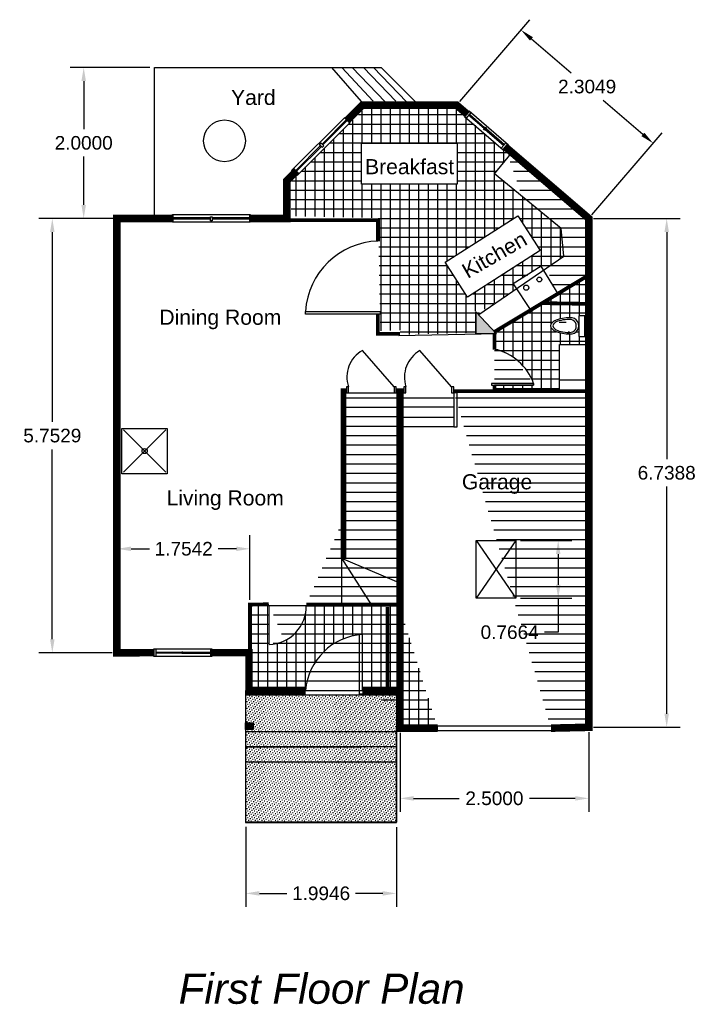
# Model space of a CAD drawing. Header units: inches. Extents: x -1.3 to 17.8, y -4.4 to 8.8.
import ezdxf

# ---------------------------------------------------------------- set-up
doc = ezdxf.new("R2010")
doc.units = ezdxf.units.IN
doc.header["$MEASUREMENT"] = 0
doc.linetypes.add('DASHDOT', pattern=[1, 0.5, -0.25, 0, -0.25])
doc.layers.add('Dimensions', color=3, linetype='Continuous')
doc.layers.add('Text', color=5, linetype='Continuous')
doc.styles.get("Standard").update_dxf_attribs({"font": 'ARIAL.TTF'})
doc.dimstyles.get("Standard").update_dxf_attribs({"dimtxt": 0.18, "dimasz": 0.18, "dimexe": 0.18, "dimexo": 0.0625, "dimgap": 0.09, "dimtad": 0, "dimtih": 1, "dimtoh": 1, "dimdec": 4, "dimzin": 0, "dimdsep": 46, "dimtxsty": 'Standard', "dimcen": 0.09, "dimadec": 0, "dimazin": 0, "dimtfac": 1, "dimtdec": 4, "dimtofl": 0, "dimtmove": 0, "dimatfit": 3, "dimfxl": 1, "dimtolj": 1, "dimtzin": 0, "dimarcsym": 0})
pattern_1 = [(0, (0, 0), (3.469446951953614e-17, 0.125), [])]
pattern_2 = [(90, (0, 0), (-0.125, 2.775557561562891e-17), [])]

# ---------------------------------------------------------------- blocks, each defined once
blk = doc.blocks.new('*D0')
at = {"layer": 'Defpoints', "color": 0}
for p in [(0, 6), (-0.855318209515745, 0.2470846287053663), (0, 0.2470846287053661)]:
    blk.add_point(p, dxfattribs=at)
at = {"layer": 'Dimensions', "color": 0, "lineweight": -2}
for p, q in [((-0.0625, 6), (-1.035318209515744, 6)), ((-0.8553182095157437, 5.82), (-0.8553182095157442, 3.305445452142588)), ((-0.8553182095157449, 0.4270846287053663), (-0.8553182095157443, 2.941639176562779)), ((-0.0625, 0.2470846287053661), (-1.035318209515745, 0.2470846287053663))]:
    blk.add_line(p, q, dxfattribs=at)
at = {"layer": 'Dimensions', "color": 0}
for points in [[(-0.8853182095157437, 5.82), (-0.8253182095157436, 5.82), (-0.8553182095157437, 6)], [(-0.8853182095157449, 0.4270846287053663), (-0.8253182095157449, 0.4270846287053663), (-0.855318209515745, 0.2470846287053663)]]:
    blk.add_solid(points, dxfattribs=at)
at = {"layer": 'Dimensions', "color": 0, "insert": (-0.8553182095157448, 3.123542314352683), "char_height": 0.18, "attachment_point": 5}
blk.add_mtext('\\A1;5.7529', dxfattribs=at)
blk = doc.blocks.new('*D1')
at = {"layer": 'Defpoints', "color": 0}
for p in [(6.25, 6), (6.25, -0.7387781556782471), (7.281712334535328, -0.7387781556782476)]:
    blk.add_point(p, dxfattribs=at)
at = {"layer": 'Dimensions', "color": 0, "lineweight": -2}
for p, q in [((6.3125, 6), (7.46171233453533, 6)), ((7.281712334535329, 5.82), (7.281712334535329, 2.812575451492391)), ((7.281712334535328, -0.5587781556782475), (7.281712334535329, 2.448646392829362)), ((6.3125, -0.7387781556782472), (7.461712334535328, -0.7387781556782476))]:
    blk.add_line(p, q, dxfattribs=at)
at = {"layer": 'Dimensions', "color": 0}
for points in [[(7.251712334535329, 5.82), (7.311712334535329, 5.82), (7.28171233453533, 6)], [(7.251712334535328, -0.5587781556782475), (7.311712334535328, -0.5587781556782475), (7.281712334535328, -0.7387781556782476)]]:
    blk.add_solid(points, dxfattribs=at)
at = {"layer": 'Dimensions', "color": 0, "insert": (7.281712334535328, 2.630610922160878), "char_height": 0.18, "attachment_point": 5}
blk.add_mtext('\\A1;6.7388', dxfattribs=at)
blk = doc.blocks.new('*D2')
at = {"layer": 'Defpoints', "color": 0}
for p in [(0.5, 8), (-0.4396860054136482, 6), (0.5, 6)]:
    blk.add_point(p, dxfattribs=at)
at = {"layer": 'Dimensions', "color": 0, "lineweight": -2}
for p, q in [((0.4375, 8), (-0.6196860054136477, 8)), ((-0.4396860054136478, 7.82), (-0.4396860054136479, 7.181903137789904)), ((-0.4396860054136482, 6.18), (-0.4396860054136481, 6.818096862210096)), ((0.4375, 6), (-0.6196860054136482, 6))]:
    blk.add_line(p, q, dxfattribs=at)
at = {"layer": 'Dimensions', "color": 0}
for points in [[(-0.4696860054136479, 7.82), (-0.4096860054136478, 7.82), (-0.4396860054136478, 8)], [(-0.4696860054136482, 6.18), (-0.4096860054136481, 6.18), (-0.4396860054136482, 6)]]:
    blk.add_solid(points, dxfattribs=at)
at = {"layer": 'Dimensions', "color": 0, "insert": (-0.4396860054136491, 7), "char_height": 0.18, "attachment_point": 5}
blk.add_mtext('\\A1;2.0000', dxfattribs=at)
blk = doc.blocks.new('*D3')
at = {"layer": 'Defpoints', "color": 0}
for p in [(5.353085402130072, 8.495266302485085), (4.5, 7.5), (6.25, 6)]:
    blk.add_point(p, dxfattribs=at)
at = {"layer": 'Dimensions', "color": 0, "lineweight": -2}
for p, q in [((4.540674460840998, 7.547453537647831), (5.470227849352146, 8.631932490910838)), ((5.489751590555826, 8.37812385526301), (6.015793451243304, 7.9272308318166)), ((6.966419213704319, 7.112408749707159), (6.440377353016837, 7.563301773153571)), ((6.290674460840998, 6.047453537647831), (7.220227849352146, 7.131932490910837))]:
    blk.add_line(p, q, dxfattribs=at)
at = {"layer": 'Dimensions', "color": 0}
for points in [[(5.509275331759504, 8.400901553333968), (5.470227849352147, 8.355346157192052), (5.353085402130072, 8.495266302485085)], [(6.985942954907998, 7.135186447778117), (6.946895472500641, 7.0896310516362), (7.103085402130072, 6.995266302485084)]]:
    blk.add_solid(points, dxfattribs=at)
at = {"layer": 'Dimensions', "color": 0, "insert": (6.228085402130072, 7.745266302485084), "char_height": 0.18, "attachment_point": 5}
blk.add_mtext('\\A1;2.3049', dxfattribs=at)
blk = doc.blocks.new('*D4')
at = {"layer": 'Defpoints', "color": 0}
for p in [(3.75, -0.75), (6.25, -0.7387781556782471), (3.75, -1.680030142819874)]:
    blk.add_point(p, dxfattribs=at)
at = {"layer": 'Dimensions', "color": 0, "lineweight": -2}
for p, q in [((3.75, -0.8125), (3.75, -1.860030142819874)), ((6.25, -0.8012781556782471), (6.25, -1.860030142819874)), ((3.93, -1.680030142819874), (4.535143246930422, -1.680030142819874)), ((6.07, -1.680030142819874), (5.464856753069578, -1.680030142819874))]:
    blk.add_line(p, q, dxfattribs=at)
at = {"layer": 'Dimensions', "color": 0}
for points in [[(3.93, -1.650030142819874), (3.93, -1.710030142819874), (3.75, -1.680030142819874)], [(6.07, -1.650030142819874), (6.07, -1.710030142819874), (6.25, -1.680030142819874)]]:
    blk.add_solid(points, dxfattribs=at)
at = {"layer": 'Dimensions', "color": 0, "insert": (5, -1.680030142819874), "char_height": 0.18, "attachment_point": 5}
blk.add_mtext('\\A1;2.5000', dxfattribs=at)
blk = doc.blocks.new('*D5')
at = {"layer": 'Defpoints', "color": 0}
for p in [(0.008244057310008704, 1.625021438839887), (0.008244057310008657, 0.8575467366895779), (1.762436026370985, 0.8852088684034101)]:
    blk.add_point(p, dxfattribs=at)
at = {"layer": 'Dimensions', "color": 0, "lineweight": -2}
for p, q in [((0.00824405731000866, 0.9200467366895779), (0.008244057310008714, 1.805021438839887)), ((1.762436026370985, 0.9477088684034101), (1.762436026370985, 1.805021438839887)), ((0.1882440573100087, 1.625021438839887), (0.4311040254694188, 1.625021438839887)), ((1.582436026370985, 1.625021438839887), (1.339576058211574, 1.625021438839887))]:
    blk.add_line(p, q, dxfattribs=at)
at = {"layer": 'Dimensions', "color": 0}
for points in [[(0.1882440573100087, 1.655021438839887), (0.1882440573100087, 1.595021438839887), (0.008244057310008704, 1.625021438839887)], [(1.582436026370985, 1.655021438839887), (1.582436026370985, 1.595021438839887), (1.762436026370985, 1.625021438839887)]]:
    blk.add_solid(points, dxfattribs=at)
at = {"layer": 'Dimensions', "color": 0, "insert": (0.8853400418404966, 1.625021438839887), "char_height": 0.18, "attachment_point": 5}
blk.add_mtext('\\A1;1.7542', dxfattribs=at)
blk = doc.blocks.new('*D6')
at = {"layer": 'Defpoints', "color": 0}
for p in [(1.707373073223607, -1.994881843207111), (3.701942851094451, -2), (1.707373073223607, -2.938222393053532)]:
    blk.add_point(p, dxfattribs=at)
at = {"layer": 'Dimensions', "color": 0, "lineweight": -2}
for p, q in [((1.707373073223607, -2.057381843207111), (1.707373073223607, -3.118222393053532)), ((3.701942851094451, -2.0625), (3.701942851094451, -3.118222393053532)), ((1.887373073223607, -2.938222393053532), (2.249562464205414, -2.938222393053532)), ((3.521942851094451, -2.938222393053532), (3.159753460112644, -2.938222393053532))]:
    blk.add_line(p, q, dxfattribs=at)
at = {"layer": 'Dimensions', "color": 0}
for points in [[(1.887373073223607, -2.908222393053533), (1.887373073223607, -2.968222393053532), (1.707373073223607, -2.938222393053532)], [(3.521942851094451, -2.908222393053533), (3.521942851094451, -2.968222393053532), (3.701942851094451, -2.938222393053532)]]:
    blk.add_solid(points, dxfattribs=at)
at = {"layer": 'Dimensions', "color": 0, "insert": (2.704657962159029, -2.938222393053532), "char_height": 0.18, "attachment_point": 5}
blk.add_mtext('\\A1;1.9946', dxfattribs=at)
blk = doc.blocks.new('*D10')
at = {"layer": 'Defpoints', "color": 0}
for p in [(5.284744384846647, 1.735969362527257), (5.284744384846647, 0.9695959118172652), (5.844912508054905, 0.9695959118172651)]:
    blk.add_point(p, dxfattribs=at)
at = {"layer": 'Dimensions', "color": 0, "lineweight": -2}
for p, q in [((5.347244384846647, 1.735969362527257), (6.024912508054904, 1.735969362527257)), ((5.844912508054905, 1.555969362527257), (5.844912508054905, 1.149595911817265)), ((5.347244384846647, 0.9695959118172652), (6.024912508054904, 0.9695959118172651)), ((5.844912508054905, 0.9695959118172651), (5.844912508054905, 0.5199413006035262)), ((5.844912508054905, 0.5199413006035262), (5.664912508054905, 0.5199413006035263))]:
    blk.add_line(p, q, dxfattribs=at)
at = {"layer": 'Dimensions', "color": 0}
for points in [[(5.814912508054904, 1.555969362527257), (5.874912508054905, 1.555969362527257), (5.844912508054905, 1.735969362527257)], [(5.814912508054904, 1.149595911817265), (5.874912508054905, 1.149595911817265), (5.844912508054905, 0.9695959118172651)]]:
    blk.add_solid(points, dxfattribs=at)
at = {"layer": 'Dimensions', "color": 0, "insert": (5.201651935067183, 0.5199413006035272), "char_height": 0.18, "attachment_point": 5}
blk.add_mtext('\\A1;0.7664', dxfattribs=at)

msp = doc.modelspace()

# ---------------------------------------------------------------- hatches: boundary and pattern name
h = msp.add_hatch()
h.set_pattern_fill('ANSI31', color=256, angle=45, style=0)
h.set_pattern_definition(pattern_2)
h.paths.add_polyline_path([(2.311511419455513, 6.005816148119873), (2.300521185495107, 6.483506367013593), (3.273157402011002, 7.449868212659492), (4.482083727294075, 7.466340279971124), (5.201944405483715, 6.840401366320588), (5.009615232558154, 6.598810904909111), (5.87784414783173, 5.863058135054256), (5.916310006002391, 5.495181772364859), (5.663534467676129, 5.324970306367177), (5.625068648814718, 5.363405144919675), (5.245905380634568, 5.132796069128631), (5.289866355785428, 5.072398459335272), (4.784315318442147, 4.737466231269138), (4.745849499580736, 4.775901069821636), (4.745046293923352, 4.486287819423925), (3.751920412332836, 4.459942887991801), (3.751920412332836, 4.521414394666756), (3.488258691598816, 4.512632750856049), (3.461892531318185, 6.005512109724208), (2.310569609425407, 6.031857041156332)])
h.paths.add_polyline_path([(3.239245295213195, 6.997471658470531), (4.508428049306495, 6.997471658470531), (4.508428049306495, 6.452632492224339), (3.239245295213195, 6.452632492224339)], flags=16)
h.paths.add_polyline_path([(4.349231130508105, 5.418971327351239), (5.31103355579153, 6.033558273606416), (5.604729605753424, 5.573936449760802), (4.64292718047, 4.959349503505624)], flags=16)
h = msp.add_hatch()
h.set_pattern_fill('ANSI31', color=256, angle=315, style=0)
h.set_pattern_definition(pattern_1)
h.paths.add_polyline_path([(3.239245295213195, 6.997471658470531), (4.508428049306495, 6.997471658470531), (4.508428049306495, 6.452632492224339), (3.239245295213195, 6.452632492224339)], flags=16)
h.paths.add_polyline_path([(4.349231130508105, 5.418971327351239), (5.31103355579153, 6.033558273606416), (5.604729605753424, 5.573936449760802), (4.64292718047, 4.959349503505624)], flags=16)
h.paths.add_polyline_path([(2.311511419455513, 6.005816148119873), (2.300521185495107, 6.483506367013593), (3.273157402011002, 7.449868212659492), (4.482083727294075, 7.466340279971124), (5.201944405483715, 6.840401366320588), (5.009615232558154, 6.598810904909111), (5.87784414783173, 5.863058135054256), (5.916310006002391, 5.495181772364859), (5.663534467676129, 5.324970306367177), (5.625068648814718, 5.363405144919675), (5.245905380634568, 5.132796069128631), (5.289866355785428, 5.072398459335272), (4.784315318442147, 4.737466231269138), (4.745849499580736, 4.775901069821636), (4.745046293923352, 4.486287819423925), (3.751920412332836, 4.459942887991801), (3.751920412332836, 4.521414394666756), (3.488258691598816, 4.512632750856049), (3.461892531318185, 6.005512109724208), (2.310569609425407, 6.031857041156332)])
h = msp.add_hatch()
h.set_pattern_fill('ANSI31', color=256, angle=315, style=0)
h.set_pattern_definition(pattern_1)
h.paths.add_polyline_path([(5.860813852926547, 4.331963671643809), (6.224612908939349, 4.331963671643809), (6.224612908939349, 3.726120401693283), (5.860813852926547, 3.726120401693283)], flags=16)
h.paths.add_polyline_path([(6.19686919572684, 4.711354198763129), (6.117204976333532, 4.711354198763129), (6.117204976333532, 4.436372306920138), (6.19686919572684, 4.436372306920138)], flags=16)
h.paths.add_polyline_path([(4.962419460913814, 3.790761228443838), (5.51973592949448, 3.790761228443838), (5.51973592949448, 3.813724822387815), (4.962419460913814, 3.813724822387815)], flags=16)
edge = h.paths.add_edge_path()
edge.add_line((5.75, -0.75), (6.25, -0.7387781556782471))
edge.add_line((6.25, -0.7387781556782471), (6.25, 6))
edge.add_line((6.25, 6), (5.136657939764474, 6.954293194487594))
edge.add_ellipse((6.009893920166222, 4.577825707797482), major_axis=(-0.07574999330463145, 0.07574999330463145), ratio=0.9999999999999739, start_angle=131.0460463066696, end_angle=318.9539536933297)
edge.add_ellipse((6.003617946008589, 4.577825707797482), major_axis=(-0.2613212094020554, 0), ratio=0.4089667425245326, start_angle=270, end_angle=450)
edge.add_line((5.636713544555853, 4.878028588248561), (6.234809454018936, 4.868839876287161))
edge.add_line((6.25, 5.25), (4.992406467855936, 4.492946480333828))
edge.add_line((5.00254108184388, 4.262663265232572), (5.00254108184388, 4.478926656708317))
edge.add_arc((4.848215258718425, 3.571558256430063), 0.7138519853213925, 19.83052791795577, 77.51479971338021)
edge.add_line((5.00254108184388, 3.723323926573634), (5.00254108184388, 3.786775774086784))
edge.add_line((6.25, 3.71392294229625), (4.460516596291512, 3.71392294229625))
h = msp.add_hatch()
h.set_pattern_fill('ANSI31', color=256, angle=315, style=0)
h.set_pattern_definition(pattern_1)
h.paths.add_polyline_path([(6.19686919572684, 4.711354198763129), (6.117204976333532, 4.711354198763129), (6.117204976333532, 4.436372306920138), (6.19686919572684, 4.436372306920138)], flags=16)
edge = h.paths.add_edge_path()
edge.add_arc((4.8465077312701, 3.570673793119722), 0.7157583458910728, 19.85076068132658, 77.47556172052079)
edge.add_line((5.51973592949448, 3.813724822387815), (5.51973592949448, 3.790761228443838))
edge.add_line((5.51973592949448, 3.790761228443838), (5.00254108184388, 3.790761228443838))
edge.add_line((5.00254108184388, 3.790761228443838), (5.00254108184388, 3.71392294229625))
edge.add_line((5.00254108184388, 3.71392294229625), (5.860813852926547, 3.726120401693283))
edge.add_line((5.860813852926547, 3.726120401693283), (5.860813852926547, 4.331963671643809))
edge.add_line((5.860813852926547, 4.331963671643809), (6.224612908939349, 4.331963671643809))
edge.add_line((6.224612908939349, 4.331963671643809), (6.25, 5.25))
edge.add_line((6.25, 5.25), (5.00012419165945, 4.497592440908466))
edge.add_line((5.00012419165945, 4.497592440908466), (5.00254108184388, 4.269217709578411))
edge.add_ellipse((6.003617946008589, 4.577825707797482), major_axis=(-0.2613212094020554, 0), ratio=0.4089667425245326, start_angle=270, end_angle=450)
edge.add_ellipse((6.009893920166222, 4.577825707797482), major_axis=(-0.07574999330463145, 0.07574999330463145), ratio=0.9999999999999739, start_angle=131.0460463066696, end_angle=318.9539536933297)
h = msp.add_hatch()
h.set_pattern_fill('ANSI31', color=256, angle=45, style=0)
h.set_pattern_definition(pattern_2)
h.paths.add_polyline_path([(6.19686919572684, 4.711354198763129), (6.117204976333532, 4.711354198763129), (6.117204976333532, 4.436372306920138), (6.19686919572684, 4.436372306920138)], flags=16)
edge = h.paths.add_edge_path()
edge.add_arc((4.8465077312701, 3.570673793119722), 0.7157583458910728, 19.85076068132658, 77.47556172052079)
edge.add_line((5.51973592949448, 3.813724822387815), (5.51973592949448, 3.790761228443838))
edge.add_line((5.51973592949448, 3.790761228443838), (5.00254108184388, 3.790761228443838))
edge.add_line((5.00254108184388, 3.790761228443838), (5.00254108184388, 3.71392294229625))
edge.add_line((5.00254108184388, 3.71392294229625), (5.860813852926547, 3.726120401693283))
edge.add_line((5.860813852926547, 3.726120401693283), (5.860813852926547, 4.331963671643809))
edge.add_line((5.860813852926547, 4.331963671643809), (6.224612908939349, 4.331963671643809))
edge.add_line((6.224612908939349, 4.331963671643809), (6.25, 5.25))
edge.add_line((6.25, 5.25), (5.00012419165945, 4.497592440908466))
edge.add_line((5.00012419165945, 4.497592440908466), (5.00254108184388, 4.269217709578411))
edge.add_ellipse((6.009893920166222, 4.577825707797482), major_axis=(-0.07574999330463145, 0.07574999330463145), ratio=0.9999999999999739, start_angle=131.0460463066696, end_angle=318.9539536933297)
edge.add_ellipse((6.003617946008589, 4.577825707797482), major_axis=(-0.2613212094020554, 0), ratio=0.4089667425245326, start_angle=270, end_angle=450)
for points in [[(4.752863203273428, 4.761752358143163), (5.02544116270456, 4.470545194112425), (4.752863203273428, 4.470545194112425)], [(1.703715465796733, -0.6805423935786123), (1.806176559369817, -0.6805423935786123), (1.806176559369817, -0.7692704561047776), (1.703715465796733, -0.7692704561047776)]]:
    msp.add_hatch(color=256).paths.add_polyline_path(points)
h = msp.add_hatch()
h.set_pattern_fill('ANSI31', color=256, angle=315, style=0)
h.set_pattern_definition(pattern_1)
edge = h.paths.add_edge_path()
edge.add_line((2.5, -0.25), (1.75, -0.25))
edge.add_line((1.75, -0.25), (1.75, 0.25))
edge.add_line((1.75, 0.25), (1.25, 0.25))
edge.add_arc((3.304462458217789, -0.3162371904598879), 0.8084638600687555, 93.51111055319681, 175.300507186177)
edge.add_line((3.254950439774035, -0.25), (3.254950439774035, 0.4907091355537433))
edge.add_line((3.75, -0.25), (3.25, -0.25))
edge.add_line((4.25, -0.75), (3.75, -0.75))
edge.add_line((3.75, -0.75), (3.75, 3.75))
edge.add_line((2.507070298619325, 0.8852793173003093), (3.736870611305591, 0.8852793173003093))
edge.add_arc((2.003498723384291, 0.8637717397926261), 0.5048635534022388, 271.4681904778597, 361.5667085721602)
edge.add_line((2.016434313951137, 0.875669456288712), (2.016434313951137, 0.3576781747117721))
edge.add_line((1.762436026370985, 0.25), (1.762436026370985, 0.8852088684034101))
edge.add_line((1.762436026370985, 0.8852088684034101), (2.012436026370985, 0.8905934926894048))
h = msp.add_hatch()
h.set_pattern_fill('ANSI31', color=256, angle=135, style=0)
h.set_pattern_definition([(180, (0, 0), (-2.775557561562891e-17, -0.125), [])])
edge = h.paths.add_edge_path()
edge.add_arc((2.003498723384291, 0.8637717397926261), 0.5048635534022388, 271.4681904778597, 361.5667085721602)
edge.add_line((2.507070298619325, 0.8852793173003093), (3.736870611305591, 0.8852793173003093))
edge.add_line((4.25, -0.75), (3.75, -0.75))
edge.add_line((3.75, -0.75), (3.75, 3.75))
edge.add_line((3.75, -0.25), (3.25, -0.25))
edge.add_line((3.254950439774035, -0.25), (3.254950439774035, 0.4907091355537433))
edge.add_arc((3.304462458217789, -0.3162371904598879), 0.8084638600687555, 93.51111055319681, 175.300507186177)
edge.add_line((2.5, -0.25), (1.75, -0.25))
edge.add_line((1.75, -0.25), (1.75, 0.25))
edge.add_line((1.75, 0.25), (1.25, 0.25))
edge.add_line((1.762436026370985, 0.25), (1.762436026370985, 0.8852088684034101))
edge.add_line((1.762436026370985, 0.8852088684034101), (2.012436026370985, 0.8905934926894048))
edge.add_line((2.016434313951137, 0.875669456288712), (2.016434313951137, 0.3576781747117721))
h = msp.add_hatch()
h.set_pattern_fill('ANSI31', color=256, angle=45, style=0)
h.set_pattern_definition(pattern_2)
edge = h.paths.add_edge_path()
edge.add_line((2.507070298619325, 0.8852793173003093), (3.736870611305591, 0.8852793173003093))
edge.add_line((4.25, -0.75), (3.75, -0.75))
edge.add_line((3.75, -0.75), (3.75, 3.75))
edge.add_line((3.75, -0.25), (3.25, -0.25))
edge.add_line((3.254950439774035, -0.25), (3.254950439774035, 0.4907091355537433))
edge.add_arc((3.304462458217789, -0.3162371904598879), 0.8084638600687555, 93.51111055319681, 175.300507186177)
edge.add_line((2.5, -0.25), (1.75, -0.25))
edge.add_line((1.75, -0.25), (1.75, 0.25))
edge.add_line((1.75, 0.25), (1.25, 0.25))
edge.add_line((1.762436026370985, 0.25), (1.762436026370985, 0.8852088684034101))
edge.add_line((1.762436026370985, 0.8852088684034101), (2.012436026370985, 0.8905934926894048))
edge.add_line((2.016434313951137, 0.875669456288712), (2.016434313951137, 0.3576781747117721))
edge.add_arc((2.003498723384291, 0.8637717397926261), 0.5048635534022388, 271.4681904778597, 361.5667085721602)
h = msp.add_hatch()
h.set_pattern_fill('ANSI31', color=256, angle=315, style=0)
h.set_pattern_definition([(0, (1.800750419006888, 0), (3.469446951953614e-17, 0.125), [])])
h.paths.add_polyline_path([(3.770255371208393, 3.690388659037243), (3.012977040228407, 3.690388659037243), (3.012977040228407, 1.492447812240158), (3.755831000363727, 1.492447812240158)])
h = msp.add_hatch()
h.set_pattern_fill('DOTS', color=256, scale=0.5, angle=45, style=0)
h.set_pattern_definition([(45, (0, 0), (-0.0110485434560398, 0.03314563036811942), [0, -0.03125])])
h.paths.add_polyline_path([(1.707373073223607, -0.3085004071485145), (3.70345172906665, -0.3085004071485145), (3.70345172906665, -1.994881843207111), (1.707373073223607, -1.994881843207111)])

# ---------------------------------------------------------------- linework, layer by layer
for p, q in [((0.6489135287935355, 2.638084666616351), (0.08641352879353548, 3.200584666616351)), ((0.6489135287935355, 3.200584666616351), (0.08641352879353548, 2.638084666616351))]:
    msp.add_line(p, q)
for points in [[(0.5, 6), (0.5, 8), (3.5, 8), (4, 7.5)], [(3.238412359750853, 7.546512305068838), (2.846448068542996, 8)], [(2.981413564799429, 8), (3.393528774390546, 7.553171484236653)], [(3.115569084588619, 8), (3.552865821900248, 7.544326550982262)], [(3.265296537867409, 8), (3.694498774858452, 7.553171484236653)], [(3.399429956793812, 8), (3.836131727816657, 7.544326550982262)], [(2.717355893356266, 6.984036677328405), (3.05464517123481, 7.322452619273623), (3.060288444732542, 7.305536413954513), (2.7283077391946, 6.973823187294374)], [(4.689881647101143, 7.403185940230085), (4.624624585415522, 7.32820077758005)], [(4.865256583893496, 7.189130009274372), (4.657833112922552, 7.366359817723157)], [(4.874459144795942, 7.201682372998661), (4.669204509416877, 7.379426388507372)], [(4.66921436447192, 7.379437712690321), (4.875273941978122, 7.201449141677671)], [(4.878030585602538, 7.178486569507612), (5.124731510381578, 6.967440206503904)], [(5.124724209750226, 6.967431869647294), (4.878193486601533, 7.178076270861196)], [(4.888638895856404, 7.189904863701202), (5.133972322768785, 6.977992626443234)], [(2.708486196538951, 6.954017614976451), (2.380272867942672, 6.626068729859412), (2.37462959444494, 6.640165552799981), (2.697518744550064, 6.964133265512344)], [(5.156415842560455, 7.003621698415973), (5.090868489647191, 6.928770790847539)], [(4.792847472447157, 4.728211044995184), (5.919474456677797, 5.499967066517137), (5.882615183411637, 5.868436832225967), (5.002809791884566, 6.592456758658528), (5.222253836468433, 6.859493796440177)], [(1.238295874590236, 5.991351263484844), (0.7265031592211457, 5.991351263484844), (0.7265031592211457, 6.010232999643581), (1.238295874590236, 6.010232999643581)], [(1.26191707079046, 6.010232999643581), (1.773709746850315, 6.010232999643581), (1.773709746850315, 5.991351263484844), (1.26191707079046, 5.991351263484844)], [(5.84510213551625, 5.00358637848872), (5.618433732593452, 5.367651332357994), (5.248756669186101, 5.132106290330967), (5.482617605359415, 4.781597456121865)], [(5.51973592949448, 3.813724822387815), (5.51973592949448, 3.790761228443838), (5.00254108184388, 3.790761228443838), (5.00254108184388, 3.71392294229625), (5.860813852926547, 3.726120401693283), (5.860813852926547, 4.331963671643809), (6.224612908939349, 4.331963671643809), (6.25, 5.25), (5.00012419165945, 4.497592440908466), (5.00254108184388, 4.269217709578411)], [(4.752863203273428, 4.470545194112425), (4.752863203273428, 4.761752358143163)], [(4.752863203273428, 4.761752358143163), (5.02544116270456, 4.470545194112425)], [(5.02544116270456, 4.470545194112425), (4.752863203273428, 4.470545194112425), (4.752863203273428, 4.761752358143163)], [(4.752863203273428, 4.752358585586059), (4.752863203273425, 4.470545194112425)], [(3.732419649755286, 4.450586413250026), (4.823921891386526, 4.469992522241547)], [(3.671561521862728, 3.771243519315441), (3.25227676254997, 4.251423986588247)], [(4.432933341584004, 3.769865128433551), (4.013648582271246, 4.250045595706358)], [(5.861284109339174, 3.86442807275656), (6.216151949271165, 3.86442807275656)], [(3.047080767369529, 3.690388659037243), (3.746661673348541, 3.690388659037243)], [(3.794965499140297, 3.623067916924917), (4.458056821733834, 3.623067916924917)], [(3.790603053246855, 3.505376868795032), (4.462419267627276, 3.505376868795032)], [(3.768790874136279, 3.370250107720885), (4.462419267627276, 3.370250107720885)], [(4.460595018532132, 3.239482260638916), (3.768790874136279, 3.239482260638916)], [(5.284744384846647, 1.735969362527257), (4.757437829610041, 0.9695959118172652)], [(4.757437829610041, 1.735969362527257), (5.284744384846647, 0.9695959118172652)], [(2.972643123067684, 1.507171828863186), (2.972643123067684, 0.9061519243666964)], [(2.972643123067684, 1.5), (3.754497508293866, 1.167853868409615)], [(2.972643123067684, 1.5), (3.370959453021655, 0.8804321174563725)], [(3.254950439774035, -0.298313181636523), (3.213169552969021, -0.298313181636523), (3.213169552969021, 0.4869925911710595)], [(3.254950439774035, -0.25), (3.254950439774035, 0.4907091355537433)], [(0.5142434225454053, 0.3001655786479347), (0.5142434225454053, 0.199784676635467)], [(1.23956572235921, 0.2999652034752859), (1.23956572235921, 0.1997270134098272)], [(0.8594816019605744, 0.2527542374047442), (0.5142434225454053, 0.2527542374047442)], [(0.8594816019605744, 0.2433544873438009), (0.5142434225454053, 0.2433544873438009)], [(1.23956572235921, 0.2527542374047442), (0.8713041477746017, 0.2527542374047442)], [(0.8715428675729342, 0.2433544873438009), (1.23956572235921, 0.2433544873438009)], [(1.701942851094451, -0.25), (1.701942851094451, -2), (3.701942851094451, -2), (3.701942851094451, -0.75)], [(3.701245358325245, -0.800533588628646), (1.705904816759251, -0.800533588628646)], [(3.701942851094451, -0.9983822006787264), (1.705904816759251, -0.9983822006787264), (3.239688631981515, -0.9983822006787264)], [(1.7098835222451, -1.195417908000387), (3.700148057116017, -1.195417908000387)]]:
    msp.add_lwpolyline(points)
for points, const_width in [([(4.644728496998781, 7.375947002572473), (4.5, 7.5), (3.25, 7.5), (3.043759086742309, 7.293759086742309)], 0.1), ([(5.75, -0.75), (6.25, -0.7387781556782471), (6.25, 6), (5.136657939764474, 6.954293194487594)], 0.1), ([(2.382419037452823, 6.632419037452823), (2.25, 6.5), (2.25, 6), (1.75, 6)], 0.1), ([(0.5, 0.25), (0, 0.2470846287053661), (0, 6), (0.75, 6)], 0.1), ([(3.457656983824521, 5.696561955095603), (3.457656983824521, 5.976440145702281), (2.282487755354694, 5.976440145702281)], 0.05), ([(6.25, 5.25), (4.992406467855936, 4.492946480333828)], 0.05), ([(5.636713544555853, 4.878028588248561), (6.234809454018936, 4.868839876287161)], 0.05), ([(3.750435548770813, 4.470545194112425), (3.455476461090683, 4.470545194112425), (3.455476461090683, 4.731720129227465)], 0.05), ([(5.00254108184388, 4.262663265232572), (5.00254108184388, 4.478926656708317)], 0.05), ([(5.00254108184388, 3.723323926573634), (5.00254108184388, 3.786775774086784)], 0.05), ([(6.25, 3.71392294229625), (4.460516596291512, 3.71392294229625)], 0.05), ([(1.762436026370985, 0.25), (1.762436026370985, 0.8852088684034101), (2.012436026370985, 0.8905934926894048)], 0.05), ([(2.507070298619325, 0.8852793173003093), (3.736870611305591, 0.8852793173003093)], 0.05), ([(3.584884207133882, 0.8556424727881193), (3.584884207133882, -0.2182609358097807)], 0.05), ([(2.5, -0.25), (1.75, -0.25), (1.75, 0.25), (1.25, 0.25)], 0.1), ([(3.75, -0.25), (3.25, -0.25)], 0.1)]:
    msp.add_lwpolyline(points, dxfattribs=dict(const_width=const_width))
for points in [[(3.017963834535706, 7.336549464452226), (2.312553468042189, 6.634526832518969), (2.385916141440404, 6.566862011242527), (3.091326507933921, 7.271704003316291)], [(4.666755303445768, 7.422992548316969), (5.188079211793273, 6.976503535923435), (5.118031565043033, 6.90550025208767), (4.603426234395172, 7.346361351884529)], [(4.881602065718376, 7.210603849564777), (4.895887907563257, 7.198113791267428), (4.869101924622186, 7.167780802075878), (4.856601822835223, 7.178486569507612), (4.879816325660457, 7.207035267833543)], [(2.685010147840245, 6.975670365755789), (2.721691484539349, 6.941837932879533), (2.741442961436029, 6.961573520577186), (2.699118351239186, 7.001044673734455), (2.682188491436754, 6.978489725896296)], [(3.239245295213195, 6.997471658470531), (4.508428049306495, 6.997471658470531), (4.508428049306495, 6.452632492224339), (3.239245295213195, 6.452632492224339)], [(0.734717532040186, 6.050056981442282), (1.765718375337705, 6.050056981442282), (1.765718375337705, 5.94927946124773), (0.734717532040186, 5.94927946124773)], [(1.238295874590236, 6.022820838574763), (1.26191707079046, 6.022820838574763), (1.26191707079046, 5.969322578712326), (1.238295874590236, 5.969322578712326)], [(4.349231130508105, 5.418971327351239), (5.31103355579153, 6.033558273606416), (5.604729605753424, 5.573936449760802), (4.64292718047, 4.959349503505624)], [(3.495379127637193, 4.734008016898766), (2.498695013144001, 4.734008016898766), (2.498695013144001, 4.769074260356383), (3.495379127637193, 4.769074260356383)], [(6.19686919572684, 4.711354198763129), (6.117204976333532, 4.711354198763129), (6.117204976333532, 4.436372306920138), (6.19686919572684, 4.436372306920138)], [(5.860813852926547, 4.331963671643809), (6.224612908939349, 4.331963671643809), (6.224612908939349, 3.726120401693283), (5.860813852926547, 3.726120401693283)], [(4.962419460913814, 3.790761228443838), (5.51973592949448, 3.790761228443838), (5.51973592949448, 3.813724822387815), (4.962419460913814, 3.813724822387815)], [(3.066957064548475, 3.690957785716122), (3.066957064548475, 3.771243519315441), (3.039295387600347, 3.771243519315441), (3.039295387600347, 3.690957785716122)], [(3.699223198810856, 3.690957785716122), (3.699223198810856, 3.771243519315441), (3.671561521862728, 3.771243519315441), (3.671561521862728, 3.690957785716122)], [(3.828328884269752, 3.689579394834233), (3.828328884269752, 3.769865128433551), (3.800667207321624, 3.769865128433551), (3.800667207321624, 3.689579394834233)], [(4.460595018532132, 3.689579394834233), (4.460595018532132, 3.769865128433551), (4.432933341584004, 3.769865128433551), (4.432933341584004, 3.689579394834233)], [(4.460595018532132, 3.689579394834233), (4.460595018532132, 3.239482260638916), (4.5060437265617, 3.239482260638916), (4.5060437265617, 3.689010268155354)], [(0.06766352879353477, 3.219334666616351), (0.6676635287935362, 3.219334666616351), (0.6676635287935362, 2.619334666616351), (0.06766352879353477, 2.619334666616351)], [(4.757437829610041, 1.735969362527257), (5.284744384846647, 1.735969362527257), (5.284744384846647, 0.9695959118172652), (4.757437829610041, 0.9695959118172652)], [(0.4903358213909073, 0.3000935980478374), (1.256672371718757, 0.2999622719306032), (1.256672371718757, 0.1997270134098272), (0.4902941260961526, 0.1997270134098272)], [(0.8594816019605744, 0.262095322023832), (0.8713041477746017, 0.262095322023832), (0.8713041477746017, 0.236781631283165), (0.8594816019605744, 0.236781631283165)], [(1.707373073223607, -0.3085004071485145), (3.70345172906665, -0.3085004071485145), (3.70345172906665, -1.994881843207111), (1.707373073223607, -1.994881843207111)], [(1.703715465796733, -0.6805423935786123), (1.806176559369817, -0.6805423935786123), (1.806176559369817, -0.7692704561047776), (1.703715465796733, -0.7692704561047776)], [(4.246686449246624, -0.7208506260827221), (5.762016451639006, -0.7208506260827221), (5.762016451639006, -0.7855561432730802), (4.246686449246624, -0.7855561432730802)]]:
    msp.add_lwpolyline(points, close=True)
for points in [[(3, 3.75, 0.075, 0.075, 0), (3, 1.5, 0, 0, 0), (3.75, 1.5, 0, 0, 0)], [(4.25, -0.75, 0.1, 0.1, 0), (3.75, -0.75, 0.1, 0.1, 0), (3.75, 3.75, 0, 0, 0)]]:
    msp.add_lwpolyline(points, format="xyseb")
at = {"const_width": 0.01}
msp.add_lwpolyline([(2.016434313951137, 0.875669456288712), (2.016434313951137, 0.3576781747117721, 0.9999999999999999)], format="xyb", dxfattribs=at)
for centre, radius in [((1.425559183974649, 7.027528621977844), 0.2767777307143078), ((5.595637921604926, 5.191125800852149), 0.03183768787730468), ((5.421819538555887, 5.082932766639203), 0.03416623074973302), ((0.3676635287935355, 2.919334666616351), 0.03416623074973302)]:
    msp.add_circle(centre, radius)
for centre, radius, start, end in [((3.487580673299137, 4.709616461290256), 0.9906715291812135, 91.73090866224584, 176.5591728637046), ((3.451799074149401, 3.898569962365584), 0.4053583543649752, 119.5020681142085, 198.3069939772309), ((4.213170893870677, 3.897191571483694), 0.4053583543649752, 119.5020681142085, 198.3069939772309), ((4.8465077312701, 3.570673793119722), 0.7157583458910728, 19.85076068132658, 77.47556172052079), ((4.848215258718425, 3.571558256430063), 0.7138519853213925, 19.83052791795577, 77.51479971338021), ((2.003498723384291, 0.8637717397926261), 0.5048635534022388, 271.4681904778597, 1.566708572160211), ((3.304462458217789, -0.3162371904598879), 0.8084638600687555, 93.51111055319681, 175.300507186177)]:
    msp.add_arc(centre, radius, start, end)
for centre, major_axis, ratio, start_param, end_param in [((6.003617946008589, 4.577825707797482), (-0.2613212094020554, 0), 0.4089667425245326, 4.71238898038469, 7.853981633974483), ((5.992285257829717, 4.575840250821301), (-0.2190096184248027, 0.001715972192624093), 0.3903595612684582, 4.715447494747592, 7.857040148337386), ((5.999083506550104, 4.575840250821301), (-0.06059999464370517, 0.06059999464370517), 0.9999999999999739, 2.287184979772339, 5.566796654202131), ((6.009893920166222, 4.577825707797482), (-0.07574999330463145, 0.07574999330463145), 0.9999999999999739, 2.287184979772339, 5.566796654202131)]:
    msp.add_ellipse(centre, major_axis=major_axis, ratio=ratio, start_param=start_param, end_param=end_param)

# ---------------------------------------------------------------- texts
at = {"layer": 'Text'}
for s, p in [('Yard', (1.51195822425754, 7.503003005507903)), ('Breakfast', (3.286947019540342, 6.585829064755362)), ('Dining Room', (0.5625650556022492, 4.5918568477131)), ('Garage', (4.569187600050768, 2.412494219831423)), ('Living Room', (0.657396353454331, 2.199295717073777))]:
    msp.add_text(s, height=0.2, dxfattribs=at).set_placement(p)
msp.add_text('Kitchen', height=0.2, rotation=30, dxfattribs=at).set_placement((4.645890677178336, 5.198138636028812))
at = {"layer": 'Text', "linetype": 'DASHDOT', "insert": (0.8173899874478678, -4), "char_height": 0.4, "width": 5.068426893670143, "attachment_point": 1}
msp.add_mtext('{\\fArial|b0|i1|c0|p34;First Floor Plan}', dxfattribs=at)

# ---------------------------------------------------------------- dimensions: what is measured, and where the dimension line sits
at = {"layer": 'Dimensions'}
dim = msp.add_aligned_dim(p1=(6.25, 6), p2=(4.5, 7.5), distance=-1.3108431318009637, dimstyle='Standard', dxfattribs=at)
dim.commit()
dim.dimension.update_dxf_attribs({"geometry": '*D3', "text_midpoint": (6.228085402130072, 7.745266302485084)})
for base, p1, p2, picture, middle in [((-0.4396860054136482, 6), (0.5, 8), (0.5, 6), '*D2', (-0.4396860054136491, 7)), ((-0.855318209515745, 0.2470846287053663), (0, 6), (0, 0.2470846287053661), '*D0', (-0.8553182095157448, 3.123542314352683)), ((7.281712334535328, -0.7387781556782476), (6.25, 6), (6.25, -0.7387781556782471), '*D1', (7.281712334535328, 2.630610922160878))]:
    dim = msp.add_linear_dim(base=base, p1=p1, p2=p2, angle=90, dimstyle='Standard', dxfattribs=at)
    dim.commit()
    dim.dimension.update_dxf_attribs({"geometry": picture, "text_midpoint": middle})
for base, p1, p2, picture, middle in [((0.008244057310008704, 1.625021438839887), (1.762436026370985, 0.8852088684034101), (0.008244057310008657, 0.8575467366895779), '*D5', (0.8853400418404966, 1.625021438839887)), ((3.75, -1.680030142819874), (6.25, -0.7387781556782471), (3.75, -0.75), '*D4', (5, -1.680030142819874)), ((1.707373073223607, -2.938222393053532), (3.701942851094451, -2), (1.707373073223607, -1.994881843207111), '*D6', (2.704657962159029, -2.938222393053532))]:
    dim = msp.add_linear_dim(base=base, p1=p1, p2=p2, dimstyle='Standard', dxfattribs=at)
    dim.commit()
    dim.dimension.update_dxf_attribs({"geometry": picture, "text_midpoint": middle})
dim = msp.add_linear_dim(base=(5.844912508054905, 0.9695959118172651), p1=(5.284744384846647, 1.735969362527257), p2=(5.284744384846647, 0.9695959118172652), angle=90, dimstyle='Standard', dxfattribs=at)
dim.commit()
dim.dimension.update_dxf_attribs({"geometry": '*D10', "text_midpoint": (5.201651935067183, 0.5199413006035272), "dimtype": 160})

doc.saveas('drawing.dxf')
